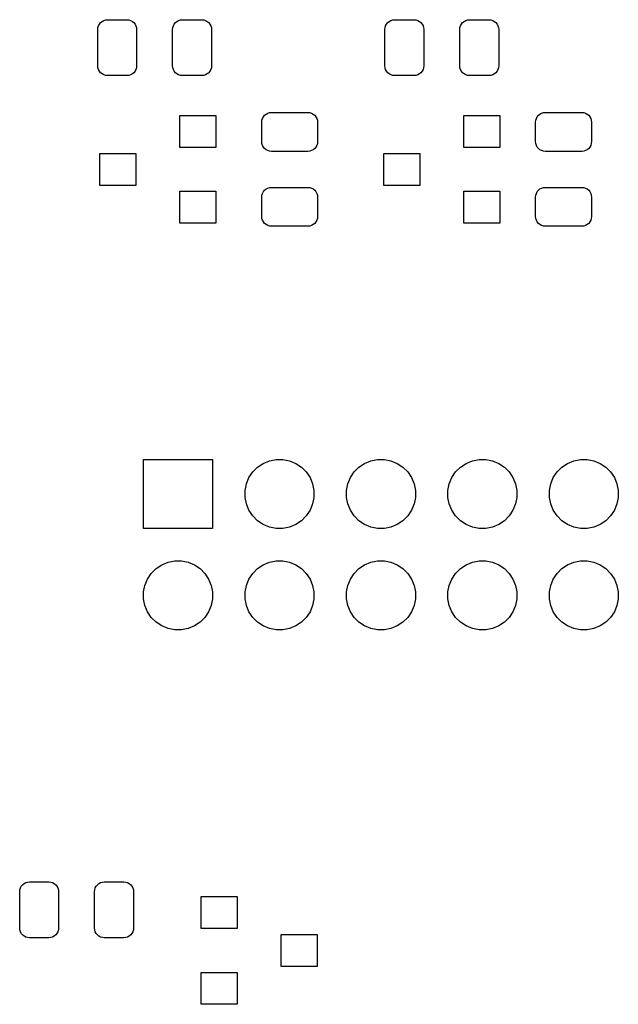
# Model space of a CAD drawing. Extents: x -0.28 to 2.62, y -2.15 to -0.12.
# Tile 4 of 7: x 1.24 to 1.83, y -2.15 to -1.18. Entities that reach past the tile are written whole.
import ezdxf

# ---------------------------------------------------------------- set-up
doc = ezdxf.new("R2010")
doc.units = 0
doc.header["$MEASUREMENT"] = 0
doc.layers.add('BLACK', color=7, linetype='CONTINUOUS')

msp = doc.modelspace()

# ---------------------------------------------------------------- linework, layer by layer
at = {"layer": 'BLACK', "linetype": 'CONTINUOUS'}
for p, q in [((1.32362, -1.18525), (1.32507, -1.18406)), ((1.32507, -1.18406), (1.32673, -1.18317)), ((1.32673, -1.18317), (1.32853, -1.18263)), ((1.32853, -1.18263), (1.3304, -1.18244)), ((1.3304, -1.18244), (1.3496, -1.18244)), ((1.3496, -1.18244), (1.35147, -1.18263)), ((1.35147, -1.18263), (1.35327, -1.18317)), ((1.35327, -1.18317), (1.35493, -1.18406)), ((1.35493, -1.18406), (1.35638, -1.18525)), ((1.39744, -1.18525), (1.39889, -1.18406)), ((1.39889, -1.18406), (1.40055, -1.18317)), ((1.40055, -1.18317), (1.40235, -1.18263)), ((1.40235, -1.18263), (1.40422, -1.18244)), ((1.40422, -1.18244), (1.42342, -1.18244)), ((1.42342, -1.18244), (1.42529, -1.18263)), ((1.42529, -1.18263), (1.42709, -1.18317)), ((1.42709, -1.18317), (1.42875, -1.18406)), ((1.42875, -1.18406), (1.4302, -1.18525)), ((1.60671, -1.18525), (1.60816, -1.18406)), ((1.60816, -1.18406), (1.60982, -1.18317)), ((1.60982, -1.18317), (1.61162, -1.18263)), ((1.61162, -1.18263), (1.61349, -1.18244)), ((1.61349, -1.18244), (1.63269, -1.18244)), ((1.63269, -1.18244), (1.63456, -1.18263)), ((1.63456, -1.18263), (1.63636, -1.18317)), ((1.63636, -1.18317), (1.63802, -1.18406)), ((1.63802, -1.18406), (1.63947, -1.18525)), ((1.68053, -1.18525), (1.68198, -1.18406)), ((1.68198, -1.18406), (1.68364, -1.18317)), ((1.68364, -1.18317), (1.68544, -1.18263)), ((1.68544, -1.18263), (1.68731, -1.18244)), ((1.68731, -1.18244), (1.70651, -1.18244)), ((1.70651, -1.18244), (1.70838, -1.18263)), ((1.70838, -1.18263), (1.71018, -1.18317)), ((1.71018, -1.18317), (1.71184, -1.18406)), ((1.71184, -1.18406), (1.71329, -1.18525)), ((1.32081, -1.19204), (1.32099, -1.19017)), ((1.32081, -1.22796), (1.32081, -1.19204)), ((1.32099, -1.19017), (1.32154, -1.18836)), ((1.32154, -1.18836), (1.32242, -1.18671)), ((1.32242, -1.18671), (1.32362, -1.18525)), ((1.35638, -1.18525), (1.35758, -1.18671)), ((1.35758, -1.18671), (1.35846, -1.18836)), ((1.35846, -1.18836), (1.35901, -1.19017)), ((1.35901, -1.19017), (1.35919, -1.19204)), ((1.35919, -1.19204), (1.35919, -1.22796)), ((1.39463, -1.19204), (1.39481, -1.19017)), ((1.39463, -1.22796), (1.39463, -1.19204)), ((1.39481, -1.19017), (1.39536, -1.18836)), ((1.39536, -1.18836), (1.39624, -1.18671)), ((1.39624, -1.18671), (1.39744, -1.18525)), ((1.4302, -1.18525), (1.43139, -1.18671)), ((1.43139, -1.18671), (1.43228, -1.18836)), ((1.43228, -1.18836), (1.43283, -1.19017)), ((1.43283, -1.19017), (1.43301, -1.19204)), ((1.43301, -1.19204), (1.43301, -1.22796)), ((1.6039, -1.19204), (1.60408, -1.19017)), ((1.6039, -1.22796), (1.6039, -1.19204)), ((1.60408, -1.19017), (1.60463, -1.18836)), ((1.60463, -1.18836), (1.60551, -1.18671)), ((1.60551, -1.18671), (1.60671, -1.18525)), ((1.63947, -1.18525), (1.64067, -1.18671)), ((1.64067, -1.18671), (1.64155, -1.18836)), ((1.64155, -1.18836), (1.6421, -1.19017)), ((1.6421, -1.19017), (1.64228, -1.19204)), ((1.64228, -1.19204), (1.64228, -1.22796)), ((1.67772, -1.19204), (1.6779, -1.19017)), ((1.67772, -1.22796), (1.67772, -1.19204)), ((1.6779, -1.19017), (1.67845, -1.18836)), ((1.67845, -1.18836), (1.67933, -1.18671)), ((1.67933, -1.18671), (1.68053, -1.18525)), ((1.71329, -1.18525), (1.71449, -1.18671)), ((1.71449, -1.18671), (1.71537, -1.18836)), ((1.71537, -1.18836), (1.71592, -1.19017)), ((1.71592, -1.19017), (1.7161, -1.19204)), ((1.7161, -1.19204), (1.7161, -1.22796)), ((1.32099, -1.22983), (1.32081, -1.22796)), ((1.32154, -1.23164), (1.32099, -1.22983)), ((1.32242, -1.23329), (1.32154, -1.23164)), ((1.35846, -1.23164), (1.35758, -1.23329)), ((1.35901, -1.22983), (1.35846, -1.23164)), ((1.35919, -1.22796), (1.35901, -1.22983)), ((1.39481, -1.22983), (1.39463, -1.22796)), ((1.39536, -1.23164), (1.39481, -1.22983)), ((1.39624, -1.23329), (1.39536, -1.23164)), ((1.43228, -1.23164), (1.43139, -1.23329)), ((1.43283, -1.22983), (1.43228, -1.23164)), ((1.43301, -1.22796), (1.43283, -1.22983)), ((1.60408, -1.22983), (1.6039, -1.22796)), ((1.60463, -1.23164), (1.60408, -1.22983)), ((1.60551, -1.23329), (1.60463, -1.23164)), ((1.64155, -1.23164), (1.64067, -1.23329)), ((1.6421, -1.22983), (1.64155, -1.23164)), ((1.64228, -1.22796), (1.6421, -1.22983)), ((1.6779, -1.22983), (1.67772, -1.22796)), ((1.67845, -1.23164), (1.6779, -1.22983)), ((1.67933, -1.23329), (1.67845, -1.23164)), ((1.71537, -1.23164), (1.71449, -1.23329)), ((1.71592, -1.22983), (1.71537, -1.23164)), ((1.7161, -1.22796), (1.71592, -1.22983)), ((1.32362, -1.23475), (1.32242, -1.23329)), ((1.32507, -1.23594), (1.32362, -1.23475)), ((1.32673, -1.23683), (1.32507, -1.23594)), ((1.32853, -1.23737), (1.32673, -1.23683)), ((1.3304, -1.23756), (1.32853, -1.23737)), ((1.3496, -1.23756), (1.3304, -1.23756)), ((1.35147, -1.23737), (1.3496, -1.23756)), ((1.35327, -1.23683), (1.35147, -1.23737)), ((1.35493, -1.23594), (1.35327, -1.23683)), ((1.35638, -1.23475), (1.35493, -1.23594)), ((1.35758, -1.23329), (1.35638, -1.23475)), ((1.39744, -1.23475), (1.39624, -1.23329)), ((1.39889, -1.23594), (1.39744, -1.23475)), ((1.40055, -1.23683), (1.39889, -1.23594)), ((1.40235, -1.23737), (1.40055, -1.23683)), ((1.40422, -1.23756), (1.40235, -1.23737)), ((1.42342, -1.23756), (1.40422, -1.23756)), ((1.42529, -1.23737), (1.42342, -1.23756)), ((1.42709, -1.23683), (1.42529, -1.23737)), ((1.42875, -1.23594), (1.42709, -1.23683)), ((1.4302, -1.23475), (1.42875, -1.23594)), ((1.43139, -1.23329), (1.4302, -1.23475)), ((1.60671, -1.23475), (1.60551, -1.23329)), ((1.60816, -1.23594), (1.60671, -1.23475)), ((1.60982, -1.23683), (1.60816, -1.23594)), ((1.61162, -1.23737), (1.60982, -1.23683)), ((1.61349, -1.23756), (1.61162, -1.23737)), ((1.63269, -1.23756), (1.61349, -1.23756)), ((1.63456, -1.23737), (1.63269, -1.23756)), ((1.63636, -1.23683), (1.63456, -1.23737)), ((1.63802, -1.23594), (1.63636, -1.23683)), ((1.63947, -1.23475), (1.63802, -1.23594)), ((1.64067, -1.23329), (1.63947, -1.23475)), ((1.68053, -1.23475), (1.67933, -1.23329)), ((1.68198, -1.23594), (1.68053, -1.23475)), ((1.68364, -1.23683), (1.68198, -1.23594)), ((1.68544, -1.23737), (1.68364, -1.23683)), ((1.68731, -1.23756), (1.68544, -1.23737)), ((1.70651, -1.23756), (1.68731, -1.23756)), ((1.70838, -1.23737), (1.70651, -1.23756)), ((1.71018, -1.23683), (1.70838, -1.23737)), ((1.71184, -1.23594), (1.71018, -1.23683)), ((1.71329, -1.23475), (1.71184, -1.23594)), ((1.71449, -1.23329), (1.71329, -1.23475)), ((1.40165, -1.30835), (1.40165, -1.27685)), ((1.40165, -1.27685), (1.43709, -1.27685)), ((1.43709, -1.27685), (1.43709, -1.30835)), ((1.48263, -1.28162), (1.48317, -1.27982)), ((1.48317, -1.27982), (1.48406, -1.27816)), ((1.48406, -1.27816), (1.48525, -1.27671)), ((1.48525, -1.27671), (1.48671, -1.27551)), ((1.48671, -1.27551), (1.48836, -1.27463)), ((1.48836, -1.27463), (1.49017, -1.27408)), ((1.49017, -1.27408), (1.49204, -1.2739)), ((1.49204, -1.2739), (1.52796, -1.2739)), ((1.52796, -1.2739), (1.52983, -1.27408)), ((1.52983, -1.27408), (1.53163, -1.27463)), ((1.53163, -1.27463), (1.53329, -1.27551)), ((1.53329, -1.27551), (1.53475, -1.27671)), ((1.53475, -1.27671), (1.53594, -1.27816)), ((1.53594, -1.27816), (1.53683, -1.27982)), ((1.53683, -1.27982), (1.53737, -1.28162)), ((1.68165, -1.30835), (1.68165, -1.27685)), ((1.68165, -1.27685), (1.71709, -1.27685)), ((1.71709, -1.27685), (1.71709, -1.30835)), ((1.75263, -1.28162), (1.75317, -1.27982)), ((1.75317, -1.27982), (1.75406, -1.27816)), ((1.75406, -1.27816), (1.75525, -1.27671)), ((1.75525, -1.27671), (1.75671, -1.27551)), ((1.75671, -1.27551), (1.75836, -1.27463)), ((1.75836, -1.27463), (1.76017, -1.27408)), ((1.76017, -1.27408), (1.76204, -1.2739)), ((1.76204, -1.2739), (1.79796, -1.2739)), ((1.79796, -1.2739), (1.79983, -1.27408)), ((1.79983, -1.27408), (1.80163, -1.27463)), ((1.80163, -1.27463), (1.80329, -1.27551)), ((1.80329, -1.27551), (1.80475, -1.27671)), ((1.80475, -1.27671), (1.80594, -1.27816)), ((1.80594, -1.27816), (1.80683, -1.27982)), ((1.80683, -1.27982), (1.80737, -1.28162)), ((1.48244, -1.28349), (1.48263, -1.28162)), ((1.48244, -1.30269), (1.48244, -1.28349)), ((1.53737, -1.28162), (1.53756, -1.28349)), ((1.53756, -1.28349), (1.53756, -1.30269)), ((1.75244, -1.28349), (1.75263, -1.28162)), ((1.75244, -1.30269), (1.75244, -1.28349)), ((1.80737, -1.28162), (1.80756, -1.28349)), ((1.80756, -1.28349), (1.80756, -1.30269)), ((1.43709, -1.30835), (1.40165, -1.30835)), ((1.48263, -1.30456), (1.48244, -1.30269)), ((1.48317, -1.30636), (1.48263, -1.30456)), ((1.48406, -1.30802), (1.48317, -1.30636)), ((1.48525, -1.30947), (1.48406, -1.30802)), ((1.48671, -1.31067), (1.48525, -1.30947)), ((1.53475, -1.30947), (1.53329, -1.31067)), ((1.53594, -1.30802), (1.53475, -1.30947)), ((1.53683, -1.30636), (1.53594, -1.30802)), ((1.53737, -1.30456), (1.53683, -1.30636)), ((1.53756, -1.30269), (1.53737, -1.30456)), ((1.71709, -1.30835), (1.68165, -1.30835)), ((1.75263, -1.30456), (1.75244, -1.30269)), ((1.75317, -1.30636), (1.75263, -1.30456)), ((1.75406, -1.30802), (1.75317, -1.30636)), ((1.75525, -1.30947), (1.75406, -1.30802)), ((1.75671, -1.31067), (1.75525, -1.30947)), ((1.80475, -1.30947), (1.80329, -1.31067)), ((1.80594, -1.30802), (1.80475, -1.30947)), ((1.80683, -1.30636), (1.80594, -1.30802)), ((1.80737, -1.30456), (1.80683, -1.30636)), ((1.80756, -1.30269), (1.80737, -1.30456)), ((1.32291, -1.34575), (1.32291, -1.31425)), ((1.32291, -1.31425), (1.35835, -1.31425)), ((1.35835, -1.31425), (1.35835, -1.34575)), ((1.48836, -1.31155), (1.48671, -1.31067)), ((1.49017, -1.3121), (1.48836, -1.31155)), ((1.49204, -1.31228), (1.49017, -1.3121)), ((1.52796, -1.31228), (1.49204, -1.31228)), ((1.52983, -1.3121), (1.52796, -1.31228)), ((1.53163, -1.31155), (1.52983, -1.3121)), ((1.53329, -1.31067), (1.53163, -1.31155)), ((1.60291, -1.34575), (1.60291, -1.31425)), ((1.60291, -1.31425), (1.63835, -1.31425)), ((1.63835, -1.31425), (1.63835, -1.34575)), ((1.75836, -1.31155), (1.75671, -1.31067)), ((1.76017, -1.3121), (1.75836, -1.31155)), ((1.76204, -1.31228), (1.76017, -1.3121)), ((1.79796, -1.31228), (1.76204, -1.31228)), ((1.79983, -1.3121), (1.79796, -1.31228)), ((1.80163, -1.31155), (1.79983, -1.3121)), ((1.80329, -1.31067), (1.80163, -1.31155)), ((1.35835, -1.34575), (1.32291, -1.34575)), ((1.48671, -1.34933), (1.48836, -1.34845)), ((1.48836, -1.34845), (1.49017, -1.3479)), ((1.49017, -1.3479), (1.49204, -1.34772)), ((1.49204, -1.34772), (1.52796, -1.34772)), ((1.52796, -1.34772), (1.52983, -1.3479)), ((1.52983, -1.3479), (1.53163, -1.34845)), ((1.53163, -1.34845), (1.53329, -1.34933)), ((1.63835, -1.34575), (1.60291, -1.34575)), ((1.75671, -1.34933), (1.75836, -1.34845)), ((1.75836, -1.34845), (1.76017, -1.3479)), ((1.76017, -1.3479), (1.76204, -1.34772)), ((1.76204, -1.34772), (1.79796, -1.34772)), ((1.79796, -1.34772), (1.79983, -1.3479)), ((1.79983, -1.3479), (1.80163, -1.34845)), ((1.80163, -1.34845), (1.80329, -1.34933)), ((1.40165, -1.38315), (1.40165, -1.35165)), ((1.40165, -1.35165), (1.43709, -1.35165)), ((1.43709, -1.35165), (1.43709, -1.38315)), ((1.48244, -1.35731), (1.48263, -1.35544)), ((1.48244, -1.37651), (1.48244, -1.35731)), ((1.48263, -1.35544), (1.48317, -1.35364)), ((1.48317, -1.35364), (1.48406, -1.35198)), ((1.48406, -1.35198), (1.48525, -1.35053)), ((1.48525, -1.35053), (1.48671, -1.34933)), ((1.53329, -1.34933), (1.53475, -1.35053)), ((1.53475, -1.35053), (1.53594, -1.35198)), ((1.53594, -1.35198), (1.53683, -1.35364)), ((1.53683, -1.35364), (1.53737, -1.35544)), ((1.53737, -1.35544), (1.53756, -1.35731)), ((1.53756, -1.35731), (1.53756, -1.37651)), ((1.68165, -1.38315), (1.68165, -1.35165)), ((1.68165, -1.35165), (1.71709, -1.35165)), ((1.71709, -1.35165), (1.71709, -1.38315)), ((1.75244, -1.35731), (1.75263, -1.35544)), ((1.75244, -1.37651), (1.75244, -1.35731)), ((1.75263, -1.35544), (1.75317, -1.35364)), ((1.75317, -1.35364), (1.75406, -1.35198)), ((1.75406, -1.35198), (1.75525, -1.35053)), ((1.75525, -1.35053), (1.75671, -1.34933)), ((1.80329, -1.34933), (1.80475, -1.35053)), ((1.80475, -1.35053), (1.80594, -1.35198)), ((1.80594, -1.35198), (1.80683, -1.35364)), ((1.80683, -1.35364), (1.80737, -1.35544)), ((1.80737, -1.35544), (1.80756, -1.35731)), ((1.80756, -1.35731), (1.80756, -1.37651)), ((1.48263, -1.37838), (1.48244, -1.37651)), ((1.48317, -1.38018), (1.48263, -1.37838)), ((1.53737, -1.37838), (1.53683, -1.38018)), ((1.53756, -1.37651), (1.53737, -1.37838)), ((1.75263, -1.37838), (1.75244, -1.37651)), ((1.75317, -1.38018), (1.75263, -1.37838)), ((1.80737, -1.37838), (1.80683, -1.38018)), ((1.80756, -1.37651), (1.80737, -1.37838)), ((1.43709, -1.38315), (1.40165, -1.38315)), ((1.48406, -1.38184), (1.48317, -1.38018)), ((1.48525, -1.38329), (1.48406, -1.38184)), ((1.48671, -1.38449), (1.48525, -1.38329)), ((1.48836, -1.38537), (1.48671, -1.38449)), ((1.49017, -1.38592), (1.48836, -1.38537)), ((1.49204, -1.3861), (1.49017, -1.38592)), ((1.52796, -1.3861), (1.49204, -1.3861)), ((1.52983, -1.38592), (1.52796, -1.3861)), ((1.53163, -1.38537), (1.52983, -1.38592)), ((1.53329, -1.38449), (1.53163, -1.38537)), ((1.53475, -1.38329), (1.53329, -1.38449)), ((1.53594, -1.38184), (1.53475, -1.38329)), ((1.53683, -1.38018), (1.53594, -1.38184)), ((1.71709, -1.38315), (1.68165, -1.38315)), ((1.75406, -1.38184), (1.75317, -1.38018)), ((1.75525, -1.38329), (1.75406, -1.38184)), ((1.75671, -1.38449), (1.75525, -1.38329)), ((1.75836, -1.38537), (1.75671, -1.38449)), ((1.76017, -1.38592), (1.75836, -1.38537)), ((1.76204, -1.3861), (1.76017, -1.38592)), ((1.79796, -1.3861), (1.76204, -1.3861)), ((1.79983, -1.38592), (1.79796, -1.3861)), ((1.80163, -1.38537), (1.79983, -1.38592)), ((1.80329, -1.38449), (1.80163, -1.38537)), ((1.80475, -1.38329), (1.80329, -1.38449)), ((1.80594, -1.38184), (1.80475, -1.38329)), ((1.80683, -1.38018), (1.80594, -1.38184)), ((1.36604, -1.68396), (1.36604, -1.61604)), ((1.36604, -1.61604), (1.43396, -1.61604)), ((1.43396, -1.61604), (1.43396, -1.68396)), ((1.47835, -1.62362), (1.48392, -1.61991)), ((1.48392, -1.61991), (1.4901, -1.61735)), ((1.4901, -1.61735), (1.49666, -1.61604)), ((1.49666, -1.61604), (1.50334, -1.61604)), ((1.50334, -1.61604), (1.5099, -1.61735)), ((1.5099, -1.61735), (1.51608, -1.61991)), ((1.51608, -1.61991), (1.52165, -1.62362)), ((1.57835, -1.62362), (1.58392, -1.61991)), ((1.58392, -1.61991), (1.5901, -1.61735)), ((1.5901, -1.61735), (1.59666, -1.61604)), ((1.59666, -1.61604), (1.60334, -1.61604)), ((1.60334, -1.61604), (1.6099, -1.61735)), ((1.6099, -1.61735), (1.61608, -1.61991)), ((1.61608, -1.61991), (1.62165, -1.62362)), ((1.67835, -1.62362), (1.68392, -1.61991)), ((1.68392, -1.61991), (1.6901, -1.61735)), ((1.6901, -1.61735), (1.69666, -1.61604)), ((1.69666, -1.61604), (1.70334, -1.61604)), ((1.70334, -1.61604), (1.7099, -1.61735)), ((1.7099, -1.61735), (1.71608, -1.61991)), ((1.71608, -1.61991), (1.72165, -1.62362)), ((1.77835, -1.62362), (1.78392, -1.61991)), ((1.78392, -1.61991), (1.7901, -1.61735)), ((1.7901, -1.61735), (1.79666, -1.61604)), ((1.79666, -1.61604), (1.80334, -1.61604)), ((1.80334, -1.61604), (1.8099, -1.61735)), ((1.8099, -1.61735), (1.81608, -1.61991)), ((1.81608, -1.61991), (1.82165, -1.62362)), ((1.46991, -1.63392), (1.47362, -1.62835)), ((1.47362, -1.62835), (1.47835, -1.62362)), ((1.52165, -1.62362), (1.52638, -1.62835)), ((1.52638, -1.62835), (1.53009, -1.63392)), ((1.56991, -1.63392), (1.57362, -1.62835)), ((1.57362, -1.62835), (1.57835, -1.62362)), ((1.62165, -1.62362), (1.62638, -1.62835)), ((1.62638, -1.62835), (1.63009, -1.63392)), ((1.66991, -1.63392), (1.67362, -1.62835)), ((1.67362, -1.62835), (1.67835, -1.62362)), ((1.72165, -1.62362), (1.72638, -1.62835)), ((1.72638, -1.62835), (1.73009, -1.63392)), ((1.76991, -1.63392), (1.77362, -1.62835)), ((1.77362, -1.62835), (1.77835, -1.62362)), ((1.82165, -1.62362), (1.82638, -1.62835)), ((1.82638, -1.62835), (1.83009, -1.63392)), ((1.46604, -1.64666), (1.46735, -1.6401)), ((1.46735, -1.6401), (1.46991, -1.63392)), ((1.53009, -1.63392), (1.53265, -1.6401)), ((1.53265, -1.6401), (1.53396, -1.64666)), ((1.56604, -1.64666), (1.56735, -1.6401)), ((1.56735, -1.6401), (1.56991, -1.63392)), ((1.63009, -1.63392), (1.63265, -1.6401)), ((1.63265, -1.6401), (1.63396, -1.64666)), ((1.66604, -1.64666), (1.66735, -1.6401)), ((1.66735, -1.6401), (1.66991, -1.63392)), ((1.73009, -1.63392), (1.73265, -1.6401)), ((1.73265, -1.6401), (1.73396, -1.64666)), ((1.76604, -1.64666), (1.76735, -1.6401)), ((1.76735, -1.6401), (1.76991, -1.63392)), ((1.83009, -1.63392), (1.83265, -1.6401)), ((1.83265, -1.6401), (1.83396, -1.64666)), ((1.46604, -1.65334), (1.46604, -1.64666)), ((1.53396, -1.64666), (1.53396, -1.65334)), ((1.56604, -1.65334), (1.56604, -1.64666)), ((1.63396, -1.64666), (1.63396, -1.65334)), ((1.66604, -1.65334), (1.66604, -1.64666)), ((1.73396, -1.64666), (1.73396, -1.65334)), ((1.76604, -1.65334), (1.76604, -1.64666)), ((1.83396, -1.64666), (1.83396, -1.65334)), ((1.46735, -1.6599), (1.46604, -1.65334)), ((1.46991, -1.66608), (1.46735, -1.6599)), ((1.53265, -1.6599), (1.53009, -1.66608)), ((1.53396, -1.65334), (1.53265, -1.6599)), ((1.56735, -1.6599), (1.56604, -1.65334)), ((1.56991, -1.66608), (1.56735, -1.6599)), ((1.63265, -1.6599), (1.63009, -1.66608)), ((1.63396, -1.65334), (1.63265, -1.6599)), ((1.66735, -1.6599), (1.66604, -1.65334)), ((1.66991, -1.66608), (1.66735, -1.6599)), ((1.73265, -1.6599), (1.73009, -1.66608)), ((1.73396, -1.65334), (1.73265, -1.6599)), ((1.76735, -1.6599), (1.76604, -1.65334)), ((1.76991, -1.66608), (1.76735, -1.6599)), ((1.83265, -1.6599), (1.83009, -1.66608)), ((1.83396, -1.65334), (1.83265, -1.6599)), ((1.47362, -1.67165), (1.46991, -1.66608)), ((1.53009, -1.66608), (1.52638, -1.67165)), ((1.57362, -1.67165), (1.56991, -1.66608)), ((1.63009, -1.66608), (1.62638, -1.67165)), ((1.67362, -1.67165), (1.66991, -1.66608)), ((1.73009, -1.66608), (1.72638, -1.67165)), ((1.77362, -1.67165), (1.76991, -1.66608)), ((1.83009, -1.66608), (1.82638, -1.67165)), ((1.47835, -1.67638), (1.47362, -1.67165)), ((1.48392, -1.68009), (1.47835, -1.67638)), ((1.52165, -1.67638), (1.51608, -1.68009)), ((1.52638, -1.67165), (1.52165, -1.67638)), ((1.57835, -1.67638), (1.57362, -1.67165)), ((1.58392, -1.68009), (1.57835, -1.67638)), ((1.62165, -1.67638), (1.61608, -1.68009)), ((1.62638, -1.67165), (1.62165, -1.67638)), ((1.67835, -1.67638), (1.67362, -1.67165)), ((1.68392, -1.68009), (1.67835, -1.67638)), ((1.72165, -1.67638), (1.71608, -1.68009)), ((1.72638, -1.67165), (1.72165, -1.67638)), ((1.77835, -1.67638), (1.77362, -1.67165)), ((1.78392, -1.68009), (1.77835, -1.67638)), ((1.82165, -1.67638), (1.81608, -1.68009)), ((1.82638, -1.67165), (1.82165, -1.67638)), ((1.43396, -1.68396), (1.36604, -1.68396)), ((1.4901, -1.68265), (1.48392, -1.68009)), ((1.49666, -1.68396), (1.4901, -1.68265)), ((1.50334, -1.68396), (1.49666, -1.68396)), ((1.5099, -1.68265), (1.50334, -1.68396)), ((1.51608, -1.68009), (1.5099, -1.68265)), ((1.5901, -1.68265), (1.58392, -1.68009)), ((1.59666, -1.68396), (1.5901, -1.68265)), ((1.60334, -1.68396), (1.59666, -1.68396)), ((1.6099, -1.68265), (1.60334, -1.68396)), ((1.61608, -1.68009), (1.6099, -1.68265)), ((1.6901, -1.68265), (1.68392, -1.68009)), ((1.69666, -1.68396), (1.6901, -1.68265)), ((1.70334, -1.68396), (1.69666, -1.68396)), ((1.7099, -1.68265), (1.70334, -1.68396)), ((1.71608, -1.68009), (1.7099, -1.68265)), ((1.7901, -1.68265), (1.78392, -1.68009)), ((1.79666, -1.68396), (1.7901, -1.68265)), ((1.80334, -1.68396), (1.79666, -1.68396)), ((1.8099, -1.68265), (1.80334, -1.68396)), ((1.81608, -1.68009), (1.8099, -1.68265)), ((1.38392, -1.71991), (1.3901, -1.71735)), ((1.3901, -1.71735), (1.39666, -1.71604)), ((1.39666, -1.71604), (1.40334, -1.71604)), ((1.40334, -1.71604), (1.4099, -1.71735)), ((1.4099, -1.71735), (1.41608, -1.71991)), ((1.48392, -1.71991), (1.4901, -1.71735)), ((1.4901, -1.71735), (1.49666, -1.71604)), ((1.49666, -1.71604), (1.50334, -1.71604)), ((1.50334, -1.71604), (1.5099, -1.71735)), ((1.5099, -1.71735), (1.51608, -1.71991)), ((1.58392, -1.71991), (1.5901, -1.71735)), ((1.5901, -1.71735), (1.59666, -1.71604)), ((1.59666, -1.71604), (1.60334, -1.71604)), ((1.60334, -1.71604), (1.6099, -1.71735)), ((1.6099, -1.71735), (1.61608, -1.71991)), ((1.68392, -1.71991), (1.6901, -1.71735)), ((1.6901, -1.71735), (1.69666, -1.71604)), ((1.69666, -1.71604), (1.70334, -1.71604)), ((1.70334, -1.71604), (1.7099, -1.71735)), ((1.7099, -1.71735), (1.71608, -1.71991)), ((1.78392, -1.71991), (1.7901, -1.71735)), ((1.7901, -1.71735), (1.79666, -1.71604)), ((1.79666, -1.71604), (1.80334, -1.71604)), ((1.80334, -1.71604), (1.8099, -1.71735)), ((1.8099, -1.71735), (1.81608, -1.71991)), ((1.37362, -1.72835), (1.37835, -1.72362)), ((1.37835, -1.72362), (1.38392, -1.71991)), ((1.41608, -1.71991), (1.42165, -1.72362)), ((1.42165, -1.72362), (1.42638, -1.72835)), ((1.47362, -1.72835), (1.47835, -1.72362)), ((1.47835, -1.72362), (1.48392, -1.71991)), ((1.51608, -1.71991), (1.52165, -1.72362)), ((1.52165, -1.72362), (1.52638, -1.72835)), ((1.57362, -1.72835), (1.57835, -1.72362)), ((1.57835, -1.72362), (1.58392, -1.71991)), ((1.61608, -1.71991), (1.62165, -1.72362)), ((1.62165, -1.72362), (1.62638, -1.72835)), ((1.67362, -1.72835), (1.67835, -1.72362)), ((1.67835, -1.72362), (1.68392, -1.71991)), ((1.71608, -1.71991), (1.72165, -1.72362)), ((1.72165, -1.72362), (1.72638, -1.72835)), ((1.77362, -1.72835), (1.77835, -1.72362)), ((1.77835, -1.72362), (1.78392, -1.71991)), ((1.81608, -1.71991), (1.82165, -1.72362)), ((1.82165, -1.72362), (1.82638, -1.72835)), ((1.36735, -1.7401), (1.36991, -1.73392)), ((1.36991, -1.73392), (1.37362, -1.72835)), ((1.42638, -1.72835), (1.43009, -1.73392)), ((1.43009, -1.73392), (1.43265, -1.7401)), ((1.46735, -1.7401), (1.46991, -1.73392)), ((1.46991, -1.73392), (1.47362, -1.72835)), ((1.52638, -1.72835), (1.53009, -1.73392)), ((1.53009, -1.73392), (1.53265, -1.7401)), ((1.56735, -1.7401), (1.56991, -1.73392)), ((1.56991, -1.73392), (1.57362, -1.72835)), ((1.62638, -1.72835), (1.63009, -1.73392)), ((1.63009, -1.73392), (1.63265, -1.7401)), ((1.66735, -1.7401), (1.66991, -1.73392)), ((1.66991, -1.73392), (1.67362, -1.72835)), ((1.72638, -1.72835), (1.73009, -1.73392)), ((1.73009, -1.73392), (1.73265, -1.7401)), ((1.76735, -1.7401), (1.76991, -1.73392)), ((1.76991, -1.73392), (1.77362, -1.72835)), ((1.82638, -1.72835), (1.83009, -1.73392)), ((1.83009, -1.73392), (1.83265, -1.7401)), ((1.36604, -1.74666), (1.36735, -1.7401)), ((1.36604, -1.75334), (1.36604, -1.74666)), ((1.43265, -1.7401), (1.43396, -1.74666)), ((1.43396, -1.74666), (1.43396, -1.75334)), ((1.46604, -1.74666), (1.46735, -1.7401)), ((1.46604, -1.75334), (1.46604, -1.74666)), ((1.53265, -1.7401), (1.53396, -1.74666)), ((1.53396, -1.74666), (1.53396, -1.75334)), ((1.56604, -1.74666), (1.56735, -1.7401)), ((1.56604, -1.75334), (1.56604, -1.74666)), ((1.63265, -1.7401), (1.63396, -1.74666)), ((1.63396, -1.74666), (1.63396, -1.75334)), ((1.66604, -1.74666), (1.66735, -1.7401)), ((1.66604, -1.75334), (1.66604, -1.74666)), ((1.73265, -1.7401), (1.73396, -1.74666)), ((1.73396, -1.74666), (1.73396, -1.75334)), ((1.76604, -1.74666), (1.76735, -1.7401)), ((1.76604, -1.75334), (1.76604, -1.74666)), ((1.83265, -1.7401), (1.83396, -1.74666)), ((1.83396, -1.74666), (1.83396, -1.75334)), ((1.36735, -1.7599), (1.36604, -1.75334)), ((1.43396, -1.75334), (1.43265, -1.7599)), ((1.46735, -1.7599), (1.46604, -1.75334)), ((1.53396, -1.75334), (1.53265, -1.7599)), ((1.56735, -1.7599), (1.56604, -1.75334)), ((1.63396, -1.75334), (1.63265, -1.7599)), ((1.66735, -1.7599), (1.66604, -1.75334)), ((1.73396, -1.75334), (1.73265, -1.7599)), ((1.76735, -1.7599), (1.76604, -1.75334)), ((1.83396, -1.75334), (1.83265, -1.7599)), ((1.36991, -1.76608), (1.36735, -1.7599)), ((1.37362, -1.77165), (1.36991, -1.76608)), ((1.43009, -1.76608), (1.42638, -1.77165)), ((1.43265, -1.7599), (1.43009, -1.76608)), ((1.46991, -1.76608), (1.46735, -1.7599)), ((1.47362, -1.77165), (1.46991, -1.76608)), ((1.53009, -1.76608), (1.52638, -1.77165)), ((1.53265, -1.7599), (1.53009, -1.76608)), ((1.56991, -1.76608), (1.56735, -1.7599)), ((1.57362, -1.77165), (1.56991, -1.76608)), ((1.63009, -1.76608), (1.62638, -1.77165)), ((1.63265, -1.7599), (1.63009, -1.76608)), ((1.66991, -1.76608), (1.66735, -1.7599)), ((1.67362, -1.77165), (1.66991, -1.76608)), ((1.73009, -1.76608), (1.72638, -1.77165)), ((1.73265, -1.7599), (1.73009, -1.76608)), ((1.76991, -1.76608), (1.76735, -1.7599)), ((1.77362, -1.77165), (1.76991, -1.76608)), ((1.83009, -1.76608), (1.82638, -1.77165)), ((1.83265, -1.7599), (1.83009, -1.76608)), ((1.37835, -1.77638), (1.37362, -1.77165)), ((1.38392, -1.78009), (1.37835, -1.77638)), ((1.42165, -1.77638), (1.41608, -1.78009)), ((1.42638, -1.77165), (1.42165, -1.77638)), ((1.47835, -1.77638), (1.47362, -1.77165)), ((1.48392, -1.78009), (1.47835, -1.77638)), ((1.52165, -1.77638), (1.51608, -1.78009)), ((1.52638, -1.77165), (1.52165, -1.77638)), ((1.57835, -1.77638), (1.57362, -1.77165)), ((1.58392, -1.78009), (1.57835, -1.77638)), ((1.62165, -1.77638), (1.61608, -1.78009)), ((1.62638, -1.77165), (1.62165, -1.77638)), ((1.67835, -1.77638), (1.67362, -1.77165)), ((1.68392, -1.78009), (1.67835, -1.77638)), ((1.72165, -1.77638), (1.71608, -1.78009)), ((1.72638, -1.77165), (1.72165, -1.77638)), ((1.77835, -1.77638), (1.77362, -1.77165)), ((1.78392, -1.78009), (1.77835, -1.77638)), ((1.82165, -1.77638), (1.81608, -1.78009)), ((1.82638, -1.77165), (1.82165, -1.77638)), ((1.3901, -1.78265), (1.38392, -1.78009)), ((1.39666, -1.78396), (1.3901, -1.78265)), ((1.40334, -1.78396), (1.39666, -1.78396)), ((1.4099, -1.78265), (1.40334, -1.78396)), ((1.41608, -1.78009), (1.4099, -1.78265)), ((1.4901, -1.78265), (1.48392, -1.78009)), ((1.49666, -1.78396), (1.4901, -1.78265)), ((1.50334, -1.78396), (1.49666, -1.78396)), ((1.5099, -1.78265), (1.50334, -1.78396)), ((1.51608, -1.78009), (1.5099, -1.78265)), ((1.5901, -1.78265), (1.58392, -1.78009)), ((1.59666, -1.78396), (1.5901, -1.78265)), ((1.60334, -1.78396), (1.59666, -1.78396)), ((1.6099, -1.78265), (1.60334, -1.78396)), ((1.61608, -1.78009), (1.6099, -1.78265)), ((1.6901, -1.78265), (1.68392, -1.78009)), ((1.69666, -1.78396), (1.6901, -1.78265)), ((1.70334, -1.78396), (1.69666, -1.78396)), ((1.7099, -1.78265), (1.70334, -1.78396)), ((1.71608, -1.78009), (1.7099, -1.78265)), ((1.7901, -1.78265), (1.78392, -1.78009)), ((1.79666, -1.78396), (1.7901, -1.78265)), ((1.80334, -1.78396), (1.79666, -1.78396)), ((1.8099, -1.78265), (1.80334, -1.78396)), ((1.81608, -1.78009), (1.8099, -1.78265)), ((1.24408, -2.04017), (1.24463, -2.03836)), ((1.24463, -2.03836), (1.24551, -2.03671)), ((1.24551, -2.03671), (1.24671, -2.03525)), ((1.24671, -2.03525), (1.24816, -2.03406)), ((1.24816, -2.03406), (1.24982, -2.03317)), ((1.24982, -2.03317), (1.25162, -2.03263)), ((1.25162, -2.03263), (1.25349, -2.03244)), ((1.25349, -2.03244), (1.27269, -2.03244)), ((1.27269, -2.03244), (1.27456, -2.03263)), ((1.27456, -2.03263), (1.27636, -2.03317)), ((1.27636, -2.03317), (1.27802, -2.03406)), ((1.27802, -2.03406), (1.27947, -2.03525)), ((1.27947, -2.03525), (1.28067, -2.03671)), ((1.28067, -2.03671), (1.28155, -2.03836)), ((1.28155, -2.03836), (1.2821, -2.04017)), ((1.3179, -2.04017), (1.31845, -2.03836)), ((1.31845, -2.03836), (1.31933, -2.03671)), ((1.31933, -2.03671), (1.32053, -2.03525)), ((1.32053, -2.03525), (1.32198, -2.03406)), ((1.32198, -2.03406), (1.32364, -2.03317)), ((1.32364, -2.03317), (1.32544, -2.03263)), ((1.32544, -2.03263), (1.32731, -2.03244)), ((1.32731, -2.03244), (1.34651, -2.03244)), ((1.34651, -2.03244), (1.34838, -2.03263)), ((1.34838, -2.03263), (1.35018, -2.03317)), ((1.35018, -2.03317), (1.35184, -2.03406)), ((1.35184, -2.03406), (1.35329, -2.03525)), ((1.35329, -2.03525), (1.35449, -2.03671)), ((1.35449, -2.03671), (1.35537, -2.03836)), ((1.35537, -2.03836), (1.35592, -2.04017)), ((1.2439, -2.04204), (1.24408, -2.04017)), ((1.2439, -2.07796), (1.2439, -2.04204)), ((1.2821, -2.04017), (1.28228, -2.04204)), ((1.28228, -2.04204), (1.28228, -2.07796)), ((1.31772, -2.04204), (1.3179, -2.04017)), ((1.31772, -2.07796), (1.31772, -2.04204)), ((1.35592, -2.04017), (1.3561, -2.04204)), ((1.3561, -2.04204), (1.3561, -2.07796)), ((1.42291, -2.07835), (1.42291, -2.04685)), ((1.42291, -2.04685), (1.45835, -2.04685)), ((1.45835, -2.04685), (1.45835, -2.07835)), ((1.24408, -2.07983), (1.2439, -2.07796)), ((1.24463, -2.08163), (1.24408, -2.07983)), ((1.24551, -2.08329), (1.24463, -2.08163)), ((1.24671, -2.08475), (1.24551, -2.08329)), ((1.24816, -2.08594), (1.24671, -2.08475)), ((1.24982, -2.08683), (1.24816, -2.08594)), ((1.25162, -2.08737), (1.24982, -2.08683)), ((1.27636, -2.08683), (1.27456, -2.08737)), ((1.27802, -2.08594), (1.27636, -2.08683)), ((1.27947, -2.08475), (1.27802, -2.08594)), ((1.28067, -2.08329), (1.27947, -2.08475)), ((1.28155, -2.08163), (1.28067, -2.08329)), ((1.2821, -2.07983), (1.28155, -2.08163)), ((1.28228, -2.07796), (1.2821, -2.07983)), ((1.3179, -2.07983), (1.31772, -2.07796)), ((1.31845, -2.08163), (1.3179, -2.07983)), ((1.31933, -2.08329), (1.31845, -2.08163)), ((1.32053, -2.08475), (1.31933, -2.08329)), ((1.32198, -2.08594), (1.32053, -2.08475)), ((1.32364, -2.08683), (1.32198, -2.08594)), ((1.32544, -2.08737), (1.32364, -2.08683)), ((1.35018, -2.08683), (1.34838, -2.08737)), ((1.35184, -2.08594), (1.35018, -2.08683)), ((1.35329, -2.08475), (1.35184, -2.08594)), ((1.35449, -2.08329), (1.35329, -2.08475)), ((1.35537, -2.08163), (1.35449, -2.08329)), ((1.35592, -2.07983), (1.35537, -2.08163)), ((1.3561, -2.07796), (1.35592, -2.07983)), ((1.45835, -2.07835), (1.42291, -2.07835)), ((1.50165, -2.11575), (1.50165, -2.08425)), ((1.50165, -2.08425), (1.53709, -2.08425)), ((1.53709, -2.08425), (1.53709, -2.11575)), ((1.25349, -2.08756), (1.25162, -2.08737)), ((1.27269, -2.08756), (1.25349, -2.08756)), ((1.27456, -2.08737), (1.27269, -2.08756)), ((1.32731, -2.08756), (1.32544, -2.08737)), ((1.34651, -2.08756), (1.32731, -2.08756)), ((1.34838, -2.08737), (1.34651, -2.08756)), ((1.53709, -2.11575), (1.50165, -2.11575)), ((1.42291, -2.15315), (1.42291, -2.12165)), ((1.42291, -2.12165), (1.45835, -2.12165)), ((1.45835, -2.12165), (1.45835, -2.15315)), ((1.45835, -2.15315), (1.42291, -2.15315))]:
    msp.add_line(p, q, dxfattribs=at)

doc.saveas('drawing.dxf')
